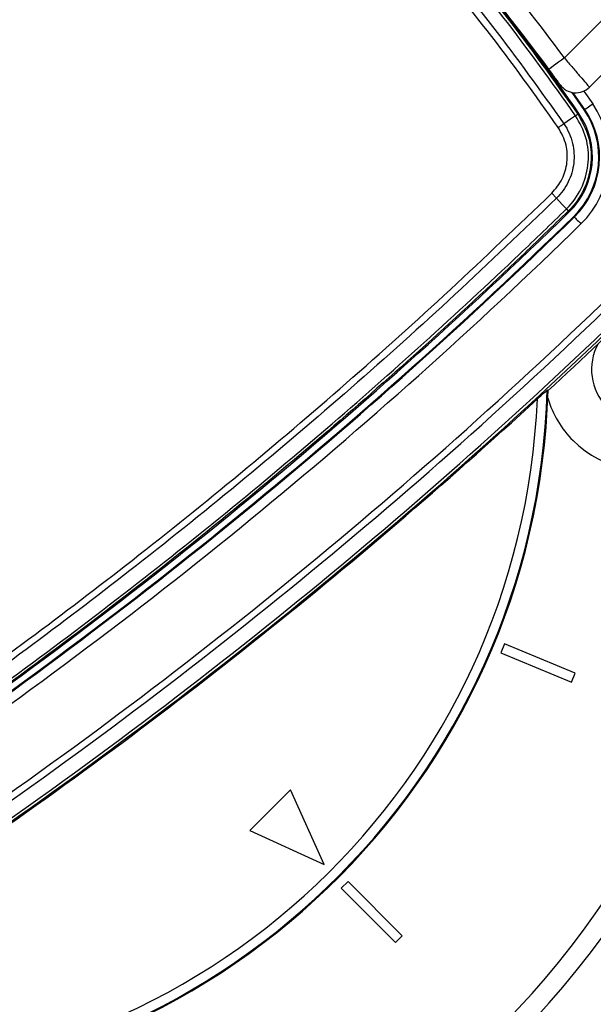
# Model space of a CAD drawing. Header units: millimetres. Extents: x 36407 to 443956, y 6043 to 409364.
# Tile 31 of 73: x 91717 to 94709, y 239647 to 244780. Entities that reach past the tile are written whole.
import ezdxf

# ---------------------------------------------------------------- set-up
doc = ezdxf.new("R2010")
doc.units = ezdxf.units.MM
doc.header["$LTSCALE"] = 50
doc.layers.add('COMPONENT_GEOMETRY', color=7, linetype='Continuous')
doc.styles.add('SLDTEXTSTYLE0', font='TXT', dxfattribs={"width": 0.75})
doc.dimstyles.new('SLDDIMSTYLE0', dxfattribs={"dimtxt": 2500, "dimasz": 165.1, "dimexe": 0, "dimexo": 0.0625, "dimgap": 625, "dimtad": 0, "dimtih": 1, "dimtoh": 1, "dimdec": 1, "dimrnd": 1e-09, "dimzin": 12, "dimdsep": 46, "dimtxsty": 'SLDTEXTSTYLE0', "dimsah": 1, "dimcen": 0.09, "dimadec": 0, "dimazin": 3, "dimtfac": 1, "dimtdec": 1, "dimtofl": 0, "dimtmove": 0, "dimatfit": 3, "dimfxl": 1, "dimfrac": 2, "dimtolj": 1, "dimtzin": 12, "dimarcsym": 0})
doc.dimstyles.new('SLDDIMSTYLE1', dxfattribs={"dimtxt": 2500, "dimasz": 165.1, "dimexe": 0, "dimexo": 0.0625, "dimgap": 625, "dimtad": 0, "dimtih": 1, "dimtoh": 1, "dimdec": 0, "dimrnd": 1e-09, "dimzin": 12, "dimdsep": 46, "dimtxsty": 'SLDTEXTSTYLE0', "dimsah": 1, "dimcen": 0.09, "dimadec": 0, "dimazin": 3, "dimtfac": 1, "dimtdec": 0, "dimtofl": 0, "dimtmove": 0, "dimatfit": 3, "dimfxl": 1, "dimfrac": 2, "dimtolj": 1, "dimtzin": 12, "dimarcsym": 0})

# ---------------------------------------------------------------- blocks, each defined once
blk = doc.blocks.new('_D')
at = {"layer": 'COMPONENT_GEOMETRY', "color": 7}
for p, q in [((167596.2, 392392.2), (70194.7, 392392.2)), ((70353.5, 392392.2), (70353.5, 321782.9)), ((65351.7, 321275.1), (64590, 321275.1)), ((64590, 321275.1), (64590, 317306.4)), ((75355.2, 321275.1), (76116.9, 321275.1)), ((76116.9, 321275.1), (76116.9, 317306.4)), ((64590, 317306.4), (65351.7, 317306.4)), ((76116.9, 317306.4), (75355.2, 317306.4)), ((70353.5, 242956.6), (70353.5, 313565.9)), ((79452.5, 242956.6), (70194.7, 242956.6))]:
    blk.add_line(p, q, dxfattribs=at)
for points in [[(70353.5, 392392.2), (70328.1, 392227.1), (70378.9, 392227.1)], [(70353.5, 242956.6), (70378.9, 243121.7), (70328.1, 243121.7)]]:
    blk.add_solid(points, dxfattribs=at)
at = {"layer": 'COMPONENT_GEOMETRY', "color": 7, "char_height": 2500, "attachment_point": 1, "style": 'SLDTEXTSTYLE0'}
for s, insert in [('9\'9.67"', (65351.7, 320529)), ('2988.7', (65273.6, 316788.6))]:
    blk.add_mtext(s, dxfattribs=dict(at, insert=insert))
blk = doc.blocks.new('_D_3')
at = {"layer": 'COMPONENT_GEOMETRY', "color": 7}
for p, q in [((240160.5, 319828.1), (240160.5, 202242)), ((85724.7, 242893.1), (85724.7, 202242)), ((157017.3, 206001.4), (156255.5, 206001.4)), ((156255.5, 206001.4), (156255.5, 202032.7)), ((168868, 206001.4), (169629.7, 206001.4)), ((169629.7, 206001.4), (169629.7, 202032.7)), ((85724.7, 202400.7), (155016.4, 202400.7)), ((240160.5, 202400.7), (170868.8, 202400.7)), ((156255.5, 202032.7), (157017.3, 202032.7)), ((169629.7, 202032.7), (168868, 202032.7))]:
    blk.add_line(p, q, dxfattribs=at)
for points in [[(85724.7, 202400.7), (85889.8, 202375.3), (85889.8, 202426.1)], [(240160.5, 202400.7), (239995.4, 202426.1), (239995.4, 202375.3)]]:
    blk.add_solid(points, dxfattribs=at)
at = {"layer": 'COMPONENT_GEOMETRY', "color": 7, "char_height": 2500, "attachment_point": 1, "style": 'SLDTEXTSTYLE0'}
for s, insert in [('10\'1.60"', (157017.3, 205255.3)), ('3089', (159248.2, 201514.9))]:
    blk.add_mtext(s, dxfattribs=dict(at, insert=insert))

msp = doc.modelspace()

# ---------------------------------------------------------------- linework, layer by layer
at = {"color": 7, "linetype": 'Continuous', "lineweight": 25}
for p, q in [((94558.12, 244580.32), (94908.43, 244930.63)), ((95049.85, 244789.21), (94688.36, 244427.71)), ((94661.39, 244309.78), (94598.42, 244400.29)), ((94665, 244312.26), (94604.48, 244399.3)), ((94628.56, 244287.26), (94628.58, 244287.22)), ((94628.58, 244287.22), (94634.05, 244290.98)), ((94661.39, 244309.78), (94665, 244312.26)), ((94569.34, 243793.5), (94569.36, 243793.52)), ((94579.04, 243782.83), (94579.01, 243782.8)), ((94579.01, 243782.8), (94583.7, 243777.99)), ((94606.87, 243754.24), (94609.93, 243751.11)), ((94473.08, 242845.82), (94468.71, 242847.8)), ((94245.03, 241525.53), (94225.89, 241479.33)), ((94614.58, 241372.45), (94245.03, 241525.53)), ((94225.89, 241479.33), (94595.45, 241326.26)), ((94595.45, 241326.26), (94614.58, 241372.45)), ((93128.88, 240764.6), (92916.75, 240552.47)), ((93305.66, 240375.69), (93128.88, 240764.6)), ((92916.75, 240552.47), (93305.66, 240375.69)), ((93429.4, 240287.3), (93394.05, 240251.94)), ((93712.25, 240004.46), (93429.4, 240287.3)), ((93394.05, 240251.94), (93676.89, 239969.1)), ((93676.89, 239969.1), (93712.25, 240004.46))]:
    msp.add_line(p, q, dxfattribs=at)
at = {"color": 8, "linetype": 'Continuous', "lineweight": 25}
msp.add_line((94659.66, 244407.68), (94706.19, 244340.58), dxfattribs=at)
at = {"color": 7, "linetype": 'Continuous', "lineweight": 25, "flags": 128}
for points in [[(94558.12, 244580.32), (94542.4, 244568.77), (94527.28, 244557.67), (94513.35, 244547.44), (94501.13, 244538.47), (94491.11, 244531.1), (94483.66, 244525.63), (94479.08, 244522.26), (94477.53, 244521.13)], [(94665, 244312.26), (94665.91, 244312.89), (94668.34, 244314.55), (94672.18, 244317.2), (94677.31, 244320.73), (94683.53, 244325), (94690.59, 244329.86), (94698.24, 244335.12), (94706.19, 244340.58)], [(94628.58, 244287.22), (94628.32, 244287.06), (94627.71, 244286.66), (94626.74, 244286.01), (94625.42, 244285.12), (94623.78, 244284), (94621.81, 244282.66), (94619.54, 244281.11), (94616.98, 244279.37)], [(94616.96, 244279.4), (94590.85, 244261.62), (94555.42, 244237.49)], [(94516.98, 243849.02), (94547.04, 243817.17), (94569.36, 243793.52)], [(94609.93, 243751.11), (94610.7, 243750.31), (94612.75, 243748.2), (94616.02, 243744.86), (94620.36, 243740.4), (94625.62, 243735.01), (94631.61, 243728.87), (94638.09, 243722.22), (94644.83, 243715.31)]]:
    msp.add_lwpolyline(points, dxfattribs=at)
at = {"color": 7, "linetype": 'Continuous', "lineweight": 25}
for centre, radius, start, end in [((90724.72, 242956.63), 5000, 65.6403, 24.3597), ((90724.72, 242956.63), 4900, 66.0814, 23.9186), ((90724.72, 242956.63), 3750, 91.69334, 358.30666), ((90724.72, 242956.63), 3745.57, 91.6649, 358.3351), ((90724.72, 242956.63), 3695.6, 92.38945, 357.61055), ((86393.69, 238625.6), 10000, 34.509169, 43.280869), ((86417.88, 238601.5), 10100, 36.296444, 42.072365), ((86417.88, 238601.5), 10000, 36.296444, 42.043063), ((86393.69, 238625.6), 10000, 34.509169, 40.852588), ((94617.65, 244498.42), 100, 215.7221, 315), ((94304.43, 244064.37), 487.55, 314.28092, 34.50917), ((94304.43, 244064.37), 400, 314.28092, 34.50917), ((94304.43, 244064.37), 433.18, 314.28092, 34.50917), ((94304.43, 244064.37), 437.56, 314.28092, 34.50917), ((76134.45, 262696.25), 26424.89, 304.276455, 314.280917), ((94464.49, 243688.9), 148.1, 39.35151, 44.93167), ((76134.45, 262696.25), 26458.07, 304.276455, 314.280917), ((76134.45, 262696.25), 26462.45, 304.276455, 314.280917), ((76134.45, 262696.25), 26512.44, 304.276455, 314.280917), ((94974.72, 242956.63), 525, 225, 75.62587), ((76134.45, 262696.25), 26887.6, 304.276455, 314.280917), ((76134.45, 262696.25), 26922.95, 304.276455, 314.280917), ((76134.45, 262696.25), 26998, 304.276455, 314.280917), ((76134.45, 262696.25), 27012.61, 304.276455, 314.280917), ((76134.45, 262696.25), 27024.89, 312.733, 314.280917), ((94974.72, 242956.63), 275, 150.83954, 225), ((76134.45, 262696.25), 27018.78, 304.276455, 312.583562), ((94974.72, 242956.63), 525, 196.63993, 225)]:
    msp.add_arc(centre, radius, start, end, dxfattribs=at)
for points, knots in [([(94616.95, 244279.41), (94492.28, 244453.74), (94242.93, 244802.41), (93820.12, 245301.9), (93359.67, 245782.66), (92858.12, 246237.77), (92416.5, 246589.64), (92139.63, 246784.14), (92047.5, 246848.86)], [0, 0, 0, 0, 0.1759264, 0.3518527, 0.5368032, 0.7221829, 0.9075626, 1, 1, 1, 1]), ([(92055.33, 246860.48), (92147.58, 246795.66), (92424.85, 246600.86), (92867.11, 246248.45), (93369.38, 245792.66), (93830.51, 245311.19), (94253.96, 244810.99), (94503.69, 244461.83), (94628.56, 244287.26)], [0, 0, 0, 0, 0.0924369, 0.2778181, 0.4631993, 0.6481528, 0.8240764, 1, 1, 1, 1]), ([(94526.61, 244217.78), (94405.2, 244387.79), (94162.39, 244727.82), (93747.92, 245219.13), (93293.08, 245695.6), (92793.69, 246149.59), (92353.68, 246500.35), (92077.69, 246694.07), (91985.87, 246758.52)], [0, 0, 0, 0, 0.1734181, 0.3468359, 0.5332128, 0.720031, 0.9068492, 1, 1, 1, 1]), ([(92005.58, 246787.33), (92097.73, 246722.63), (92374.67, 246528.19), (92816.22, 246176.14), (93317.37, 245720.51), (93773.85, 245242.34), (94189.83, 244749.31), (94433.55, 244408.1), (94555.42, 244237.49)], [0, 0, 0, 0, 0.0931497, 0.2799683, 0.4667869, 0.6531644, 0.826582, 1, 1, 1, 1]), ([(94558.12, 244580.32), (94572.94, 244563.03), (94602.6, 244528.42), (94641.94, 244482.3), (94671.32, 244447.78), (94686.32, 244430.12), (94687.79, 244428.38), (94688.36, 244427.71)], [0, 0, 0, 0, 0.2171017, 0.4345779, 0.6516172, 0.8667417, 1, 1, 1, 1]), ([(94536.46, 244440.04), (94536.21, 244440.39), (94535.54, 244441.32), (94528.77, 244450.72), (94515.51, 244469.08), (94497.71, 244493.59), (94484.25, 244511.95), (94477.53, 244521.13)], [0, 0, 0, 0, 0.1333284, 0.348529, 0.5656129, 0.7830427, 1, 1, 1, 1]), ([(94628.58, 244287.22), (94650.05, 244248.33), (94692.98, 244170.54), (94703.82, 244035.09), (94672.21, 243905.01), (94619.46, 243823.54), (94583.74, 243787.57), (94579.04, 243782.83)], [0, 0, 0, 0, 0.2408305, 0.4816631, 0.7225389, 0.9634488, 1, 1, 1, 1]), ([(94628.56, 244287.26), (94628.37, 244287.14), (94627.99, 244286.9), (94625.59, 244285.29), (94622.04, 244282.87), (94618.65, 244280.56), (94616.96, 244279.4)], [0, 0, 0, 0, 0.25001799, 0.50000918, 0.75006455, 1, 1, 1, 1]), ([(94555.42, 244237.49), (94555.42, 244237.49), (94576.69, 244206.4), (94606.44, 244139.01), (94612.34, 244031.68), (94583.5, 243930.72), (94541.76, 243873.8), (94516.98, 243849.02), (94516.98, 243849.02)], [0, 0, 0, 0, 0.0000072, 0.2678233, 0.5091558, 0.7508898, 0.9999951, 1, 1, 1, 1]), ([(94526.61, 244217.78), (94529.29, 244219.62), (94534.66, 244223.3), (94542.34, 244228.57), (94549.48, 244233.45), (94553.44, 244236.14), (94555.42, 244237.49)], [0, 0, 0, 0, 0.2499861, 0.4999996, 0.7499645, 1, 1, 1, 1]), ([(94569.36, 243793.52), (94573.86, 243798.06), (94608.24, 243832.72), (94659.02, 243911.19), (94689.45, 244036.53), (94679, 244166.99), (94637.65, 244241.91), (94616.98, 244279.37)], [0, 0, 0, 0, 0.03634564, 0.27739198, 0.51834979, 0.75920614, 1, 1, 1, 1]), ([(94616.98, 244279.37), (94616.97, 244279.38), (94616.97, 244279.39), (94616.96, 244279.4), (94616.96, 244279.4)], [0, 0, 0, 0, 0.9330639, 1, 1, 1, 1]), ([(94492.3, 243874.68), (94512.41, 243898.66), (94552.04, 243945.91), (94576.21, 244035.95), (94572.87, 244131.61), (94542.56, 244188.08), (94526.61, 244217.78)], [0, 0, 0, 0, 0.2491101, 0.4908654, 0.7322051, 1, 1, 1, 1]), ([(90934.85, 240959.43), (91027.73, 241023.55), (91306.46, 241215.97), (91764.3, 241547.47), (92316.63, 241968.11), (92870.05, 242413.21), (93423.7, 242884.2), (93966.24, 243369.92), (94316.95, 243706.42), (94492.3, 243874.68)], [0, 0, 0, 0, 0.07372119, 0.22124195, 0.36876252, 0.52624752, 0.68373236, 0.84186619, 1, 1, 1, 1]), ([(94492.3, 243874.68), (94494.61, 243872.31), (94499.21, 243867.58), (94505.8, 243860.74), (94511.92, 243854.37), (94515.29, 243850.8), (94516.98, 243849.02)], [0, 0, 0, 0, 0.2500196, 0.5000316, 0.7500092, 1, 1, 1, 1]), ([(94516.98, 243849.02), (94341.45, 243680.6), (93990.39, 243343.77), (93447.3, 242857.6), (92893.07, 242386.2), (92339.06, 241940.72), (91786.13, 241519.74), (91327.79, 241187.99), (91048.75, 240995.44), (90955.77, 240931.28)], [0, 0, 0, 0, 0.1581341, 0.3162683, 0.4737536, 0.6312391, 0.7787593, 0.9262795, 1, 1, 1, 1]), ([(91004.05, 240873.56), (91203.34, 241012.17), (91601.94, 241289.39), (92185.31, 241725.79), (92757.08, 242176.59), (93303.79, 242632.68), (93826.56, 243092.92), (94243.21, 243478.06), (94487.83, 243714.66), (94569.34, 243793.5)], [0, 0, 0, 0, 0.1582149, 0.3164296, 0.4740077, 0.6315856, 0.778967, 0.9263484, 1, 1, 1, 1]), ([(94579.01, 243782.8), (94497.52, 243703.99), (94252.96, 243467.45), (93836.41, 243082.41), (93313.76, 242622.3), (92767.18, 242166.33), (92195.53, 241715.65), (91612.28, 241279.36), (91213.77, 241002.21), (91014.51, 240863.63)], [0, 0, 0, 0, 0.0736506, 0.2210303, 0.3684101, 0.5259878, 0.6835656, 0.8417827, 1, 1, 1, 1]), ([(94579.04, 243782.83), (94578.91, 243783.03), (94578.66, 243783.43), (94576.69, 243785.65), (94573.69, 243788.92), (94570.81, 243791.98), (94569.36, 243793.52)], [0, 0, 0, 0, 0.249971, 0.5000207, 0.7499955, 1, 1, 1, 1]), ([(94417.11, 242802.55), (94424.99, 242809.76), (94438.24, 242821.86), (94453.99, 242835.85), (94463.19, 242843.76), (94467.78, 242847.43), (94468.44, 242847.7), (94468.71, 242847.8)], [0, 0, 0, 0, 0.345771, 0.5808648, 0.7587564, 0.90248, 1, 1, 1, 1])]:
    msp.add_open_spline(points, degree=3, knots=knots, dxfattribs=at)

# ---------------------------------------------------------------- dimensions: what is measured, and where the dimension line sits
at = {"layer": 'COMPONENT_GEOMETRY', "color": 7}
dim = msp.add_linear_dim(base=(70353.47, 242956.63), p1=(167659.66, 392392.2), p2=(79516, 242956.63), angle=90, dimstyle='SLDDIMSTYLE0', dxfattribs=at)
dim.commit()
dim.dimension.update_dxf_attribs({"geometry": '_D', "text_midpoint": (70353.47, 317674.42), "dimtype": 160})
dim = msp.add_linear_dim(base=(85724.72, 202400.71), p1=(240160.49, 319891.58), p2=(85724.72, 242956.63), dimstyle='SLDDIMSTYLE1', dxfattribs=at)
dim.commit()
dim.dimension.update_dxf_attribs({"geometry": '_D_3', "text_midpoint": (162942.6, 202400.71), "dimtype": 160})

doc.saveas('drawing.dxf')
